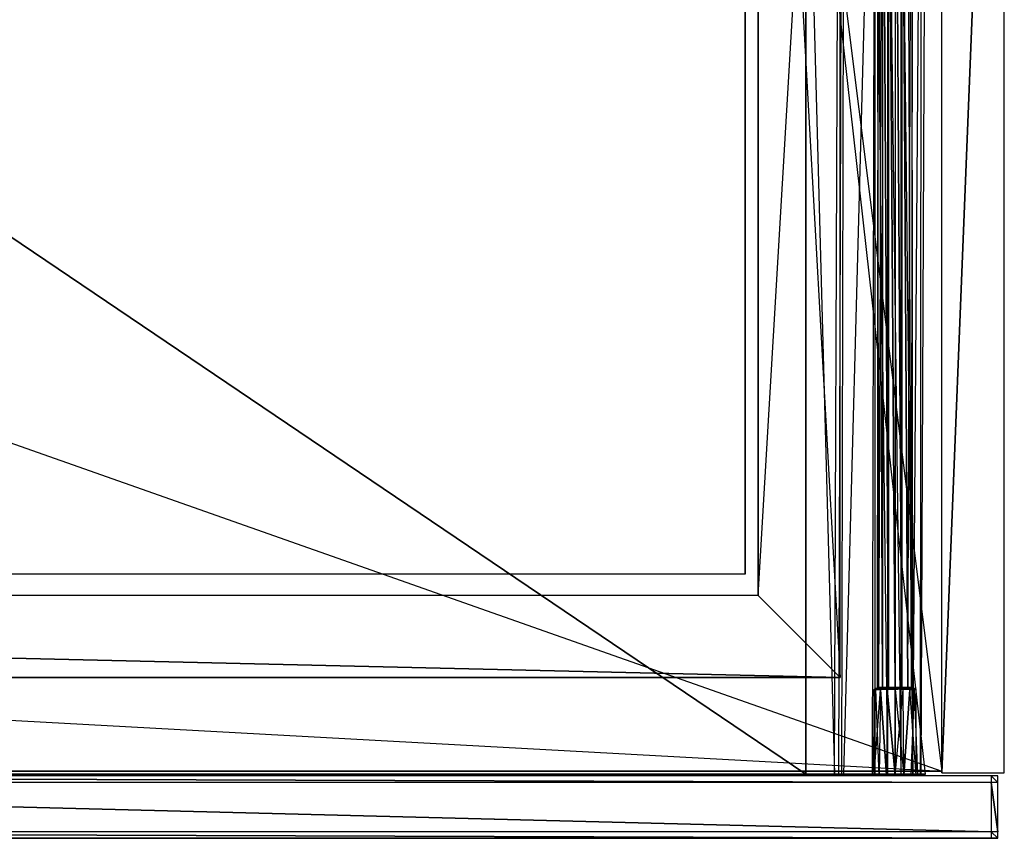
# Model space of a CAD drawing. Extents: x 0 to 1.2, y -0.5 to 0.
# Tile 7 of 8: x 0.9 to 1.2, y -0.5 to -0.25. Entities that reach past the tile are written whole.
import ezdxf

# ---------------------------------------------------------------- set-up
doc = ezdxf.new("R2010")
doc.units = 0
for name, color, linetype in [('L0_FRONT_LEGATO_S2S2_X_4230__Y_', 7, 'CONTINUOUS'), ('L18_KORPUS_LEGATO_SE_X_190__Y_4', 7, 'CONTINUOUS'), ('L19_KORPUS_LEGATO_BO_X_11620__Y', 7, 'CONTINUOUS'), ('L1_DRAWERBOX_LEGATO_REL_7_X_139', 7, 'CONTINUOUS'), ('L21_KORPUS_LEGATO_3_N_B22300___', 7, 'CONTINUOUS'), ('L22_KORPUS_LEGATO_2_N_B22300___', 7, 'CONTINUOUS'), ('L24_KORPUS_LEGATO_0_N_B22300___', 7, 'CONTINUOUS'), ('L3_DRAWERBOX_LEGATO_REL_5_X_365', 7, 'CONTINUOUS'), ('L5_DRAWERBOX_LEGATO_REL_3_X_479', 7, 'CONTINUOUS')]:
    doc.layers.add(name, color=color, linetype=linetype)

msp = doc.modelspace()

# ---------------------------------------------------------------- linework, layer by layer
at = {"layer": 'L0_FRONT_LEGATO_S2S2_X_4230__Y_', "color": 8}
for points, invisible_edges in [([(1.196, -0.482, 0.423), (0.606, -0.48, 0.423), (0.606, -0.482, 0.423), (1.196, -0.482, 0.423)], 13), ([(0.606, -0.48, 0.423), (1.196, -0.482, 0.423), (1.196, -0.48, 0.423), (0.606, -0.48, 0.423)], 14), ([(0.606, -0.48), (1.196, -0.482), (0.606, -0.482), (0.606, -0.48)], 13), ([(1.196, -0.482), (0.606, -0.48), (1.196, -0.48), (1.196, -0.482)], 14), ([(0.606, -0.48, 0.421), (1.196, -0.48, 0.002), (0.606, -0.48, 0.002), (0.606, -0.48, 0.421)], 13), ([(1.196, -0.48, 0.002), (0.606, -0.48, 0.421), (1.196, -0.48, 0.421), (1.196, -0.48, 0.002)], 14), ([(0.606, -0.48, 0.423), (1.196, -0.48, 0.421), (0.606, -0.48, 0.421), (0.606, -0.48, 0.423)], 13), ([(1.196, -0.48, 0.421), (0.606, -0.48, 0.423), (1.196, -0.48, 0.423), (1.196, -0.48, 0.421)], 14), ([(0.606, -0.48, 0.002), (1.196, -0.48), (0.606, -0.48), (0.606, -0.48, 0.002)], 13), ([(1.196, -0.48), (0.606, -0.48, 0.002), (1.196, -0.48, 0.002), (1.196, -0.48)], 14), ([(1.198, -0.482, 0.423), (1.196, -0.48, 0.423), (1.196, -0.482, 0.423), (1.198, -0.482, 0.423)], 13), ([(1.196, -0.48, 0.423), (1.198, -0.482, 0.423), (1.198, -0.48, 0.423), (1.196, -0.48, 0.423)], 14), ([(1.196, -0.48), (1.198, -0.482), (1.196, -0.482), (1.196, -0.48)], 13), ([(1.198, -0.482), (1.196, -0.48), (1.198, -0.48), (1.198, -0.482)], 14), ([(1.196, -0.48, 0.421), (1.198, -0.48, 0.002), (1.196, -0.48, 0.002), (1.196, -0.48, 0.421)], 13), ([(1.198, -0.48, 0.002), (1.196, -0.48, 0.421), (1.198, -0.48, 0.421), (1.198, -0.48, 0.002)], 14), ([(1.196, -0.48, 0.002), (1.198, -0.48), (1.196, -0.48), (1.196, -0.48, 0.002)], 13), ([(1.198, -0.48), (1.196, -0.48, 0.002), (1.198, -0.48, 0.002), (1.198, -0.48)], 14), ([(1.196, -0.48, 0.423), (1.198, -0.48, 0.421), (1.196, -0.48, 0.421), (1.196, -0.48, 0.423)], 13), ([(1.198, -0.48, 0.421), (1.196, -0.48, 0.423), (1.198, -0.48, 0.423), (1.198, -0.48, 0.421)], 14), ([(1.198, -0.48, 0.421), (1.198, -0.482, 0.423), (1.198, -0.482, 0.421), (1.198, -0.48, 0.421)], 13), ([(1.198, -0.482, 0.423), (1.198, -0.48, 0.421), (1.198, -0.48, 0.423), (1.198, -0.482, 0.423)], 14), ([(1.198, -0.48, 0.002), (1.198, -0.482, 0.421), (1.198, -0.482, 0.002), (1.198, -0.48, 0.002)], 13), ([(1.198, -0.482, 0.421), (1.198, -0.48, 0.002), (1.198, -0.48, 0.421), (1.198, -0.482, 0.421)], 14), ([(1.198, -0.48), (1.198, -0.482, 0.002), (1.198, -0.482), (1.198, -0.48)], 13), ([(1.198, -0.482, 0.002), (1.198, -0.48), (1.198, -0.48, 0.002), (1.198, -0.482, 0.002)], 14), ([(0.606, -0.482), (1.196, -0.497), (0.606, -0.497), (0.606, -0.482)], 13), ([(1.196, -0.497), (0.606, -0.482), (1.196, -0.482), (1.196, -0.497)], 14), ([(1.196, -0.497, 0.423), (0.606, -0.482, 0.423), (0.606, -0.497, 0.423), (1.196, -0.497, 0.423)], 13), ([(0.606, -0.482, 0.423), (1.196, -0.497, 0.423), (1.196, -0.482, 0.423), (0.606, -0.482, 0.423)], 14), ([(1.196, -0.482), (1.198, -0.497), (1.196, -0.497), (1.196, -0.482)], 13), ([(1.198, -0.497), (1.196, -0.482), (1.198, -0.482), (1.198, -0.497)], 14), ([(1.198, -0.497, 0.423), (1.196, -0.482, 0.423), (1.196, -0.497, 0.423), (1.198, -0.497, 0.423)], 13), ([(1.196, -0.482, 0.423), (1.198, -0.497, 0.423), (1.198, -0.482, 0.423), (1.196, -0.482, 0.423)], 14), ([(1.198, -0.482, 0.002), (1.198, -0.497, 0.421), (1.198, -0.497, 0.002), (1.198, -0.482, 0.002)], 13), ([(1.198, -0.497, 0.421), (1.198, -0.482, 0.002), (1.198, -0.482, 0.421), (1.198, -0.497, 0.421)], 14), ([(1.198, -0.482), (1.198, -0.497, 0.002), (1.198, -0.497), (1.198, -0.482)], 13), ([(1.198, -0.497, 0.002), (1.198, -0.482), (1.198, -0.482, 0.002), (1.198, -0.497, 0.002)], 14), ([(1.198, -0.482, 0.421), (1.198, -0.497, 0.423), (1.198, -0.497, 0.421), (1.198, -0.482, 0.421)], 13), ([(1.198, -0.497, 0.423), (1.198, -0.482, 0.421), (1.198, -0.482, 0.423), (1.198, -0.497, 0.423)], 14), ([(0.606, -0.497), (1.196, -0.499), (0.606, -0.499), (0.606, -0.497)], 13), ([(1.196, -0.499), (0.606, -0.497), (1.196, -0.497), (1.196, -0.499)], 14), ([(1.196, -0.499, 0.423), (0.606, -0.497, 0.423), (0.606, -0.499, 0.423), (1.196, -0.499, 0.423)], 13), ([(0.606, -0.497, 0.423), (1.196, -0.499, 0.423), (1.196, -0.497, 0.423), (0.606, -0.497, 0.423)], 14), ([(1.198, -0.499, 0.423), (1.196, -0.497, 0.423), (1.196, -0.499, 0.423), (1.198, -0.499, 0.423)], 13), ([(1.196, -0.497, 0.423), (1.198, -0.499, 0.423), (1.198, -0.497, 0.423), (1.196, -0.497, 0.423)], 14), ([(1.196, -0.497), (1.198, -0.499), (1.196, -0.499), (1.196, -0.497)], 13), ([(1.198, -0.499), (1.196, -0.497), (1.198, -0.497), (1.198, -0.499)], 14), ([(1.198, -0.497, 0.002), (1.198, -0.499, 0.421), (1.198, -0.499, 0.002), (1.198, -0.497, 0.002)], 13), ([(1.198, -0.499, 0.421), (1.198, -0.497, 0.002), (1.198, -0.497, 0.421), (1.198, -0.499, 0.421)], 14), ([(1.198, -0.497, 0.421), (1.198, -0.499, 0.423), (1.198, -0.499, 0.421), (1.198, -0.497, 0.421)], 13), ([(1.198, -0.499, 0.423), (1.198, -0.497, 0.421), (1.198, -0.497, 0.423), (1.198, -0.499, 0.423)], 14), ([(1.198, -0.497), (1.198, -0.499, 0.002), (1.198, -0.499), (1.198, -0.497)], 13), ([(1.198, -0.499, 0.002), (1.198, -0.497), (1.198, -0.497, 0.002), (1.198, -0.499, 0.002)], 14), ([(1.196, -0.499, 0.002), (0.606, -0.499, 0.421), (0.606, -0.499, 0.002), (1.196, -0.499, 0.002)], 13), ([(0.606, -0.499, 0.421), (1.196, -0.499, 0.002), (1.196, -0.499, 0.421), (0.606, -0.499, 0.421)], 14), ([(1.196, -0.499), (0.606, -0.499, 0.002), (0.606, -0.499), (1.196, -0.499)], 13), ([(0.606, -0.499, 0.002), (1.196, -0.499), (1.196, -0.499, 0.002), (0.606, -0.499, 0.002)], 14), ([(1.196, -0.499, 0.421), (0.606, -0.499, 0.423), (0.606, -0.499, 0.421), (1.196, -0.499, 0.421)], 13), ([(0.606, -0.499, 0.423), (1.196, -0.499, 0.421), (1.196, -0.499, 0.423), (0.606, -0.499, 0.423)], 14), ([(1.198, -0.499, 0.002), (1.196, -0.499, 0.421), (1.196, -0.499, 0.002), (1.198, -0.499, 0.002)], 13), ([(1.196, -0.499, 0.421), (1.198, -0.499, 0.002), (1.198, -0.499, 0.421), (1.196, -0.499, 0.421)], 14), ([(1.198, -0.499), (1.196, -0.499, 0.002), (1.196, -0.499), (1.198, -0.499)], 13), ([(1.196, -0.499, 0.002), (1.198, -0.499), (1.198, -0.499, 0.002), (1.196, -0.499, 0.002)], 14), ([(1.198, -0.499, 0.421), (1.196, -0.499, 0.423), (1.196, -0.499, 0.421), (1.198, -0.499, 0.421)], 13), ([(1.196, -0.499, 0.423), (1.198, -0.499, 0.421), (1.198, -0.499, 0.423), (1.196, -0.499, 0.423)], 14)]:
    msp.add_3dface(points, dxfattribs=dict(at, invisible_edges=invisible_edges))
at = {"layer": 'L18_KORPUS_LEGATO_SE_X_190__Y_4', "color": 8}
for points, invisible_edges in [([(1.181, -0.479, 0.423), (1.2, 0, 0.423), (1.181, 0, 0.423), (1.181, -0.479, 0.423)], 13), ([(1.2, 0, 0.423), (1.181, -0.479, 0.423), (1.2, -0.479, 0.423), (1.2, 0, 0.423)], 14), ([(1.2, 0), (1.181, -0.479), (1.181, 0), (1.2, 0)], 13), ([(1.181, -0.479), (1.2, 0), (1.2, -0.479), (1.181, -0.479)], 14), ([(1.181, 0, 0.423), (1.181, -0.479), (1.181, -0.479, 0.423), (1.181, 0, 0.423)], 13), ([(1.181, -0.479), (1.181, 0, 0.423), (1.181, 0), (1.181, -0.479)], 14), ([(1.2, 0), (1.2, -0.479, 0.423), (1.2, -0.479), (1.2, 0)], 13), ([(1.2, -0.479, 0.423), (1.2, 0), (1.2, 0, 0.423), (1.2, -0.479, 0.423)], 14), ([(1.2, -0.479, 0.423), (1.181, -0.479), (1.2, -0.479), (1.2, -0.479, 0.423)], 13), ([(1.181, -0.479), (1.2, -0.479, 0.423), (1.181, -0.479, 0.423), (1.181, -0.479)], 14)]:
    msp.add_3dface(points, dxfattribs=dict(at, invisible_edges=invisible_edges))
at = {"layer": 'L19_KORPUS_LEGATO_BO_X_11620__Y', "color": 8}
for points, invisible_edges in [([(1.181, -0.4785, 0.02), (0.019, -0.069, 0.02), (0.019, -0.4785, 0.02), (1.181, -0.4785, 0.02)], 13), ([(0.019, -0.069, 0.02), (1.181, -0.4785, 0.02), (1.181, -0.069, 0.02), (0.019, -0.069, 0.02)], 14), ([(1.181, -0.069, 0.001), (0.019, -0.4785, 0.001), (0.019, -0.069, 0.001), (1.181, -0.069, 0.001)], 13), ([(0.019, -0.4785, 0.001), (1.181, -0.069, 0.001), (1.181, -0.4785, 0.001), (0.019, -0.4785, 0.001)], 14), ([(1.181, -0.069, 0.001), (1.181, -0.4785, 0.02), (1.181, -0.4785, 0.001), (1.181, -0.069, 0.001)], 13), ([(1.181, -0.4785, 0.02), (1.181, -0.069, 0.001), (1.181, -0.069, 0.02), (1.181, -0.4785, 0.02)], 14), ([(1.181, -0.4785, 0.001), (0.019, -0.4785, 0.02), (0.019, -0.4785, 0.001), (1.181, -0.4785, 0.001)], 13), ([(0.019, -0.4785, 0.02), (1.181, -0.4785, 0.001), (1.181, -0.4785, 0.02), (0.019, -0.4785, 0.02)], 14)]:
    msp.add_3dface(points, dxfattribs=dict(at, invisible_edges=invisible_edges))
at = {"layer": 'L1_DRAWERBOX_LEGATO_REL_7_X_139', "color": 8}
for points, invisible_edges in [([(1.161331, -0.143025, 0.1666), (1.161743, -0.452987, 0.164526), (1.161331, -0.452987, 0.1666), (1.161331, -0.143025, 0.1666)], 13), ([(1.161743, -0.452987, 0.164526), (1.161331, -0.143025, 0.1666), (1.161743, -0.143025, 0.164526), (1.161743, -0.452987, 0.164526)], 14), ([(1.161743, -0.143025, 0.168674), (1.161331, -0.452987, 0.1666), (1.161743, -0.452987, 0.168674), (1.161743, -0.143025, 0.168674)], 13), ([(1.161331, -0.452987, 0.1666), (1.161743, -0.143025, 0.168674), (1.161331, -0.143025, 0.1666), (1.161331, -0.452987, 0.1666)], 14), ([(1.161743, -0.143025, 0.164526), (1.162918, -0.452987, 0.162768), (1.161743, -0.452987, 0.164526), (1.161743, -0.143025, 0.164526)], 13), ([(1.162918, -0.452987, 0.162768), (1.161743, -0.143025, 0.164526), (1.162918, -0.143025, 0.162768), (1.162918, -0.452987, 0.162768)], 14), ([(1.162918, -0.143025, 0.170432), (1.161743, -0.452987, 0.168674), (1.162918, -0.452987, 0.170432), (1.162918, -0.143025, 0.170432)], 13), ([(1.161743, -0.452987, 0.168674), (1.162918, -0.143025, 0.170432), (1.161743, -0.143025, 0.168674), (1.161743, -0.452987, 0.168674)], 14), ([(1.162918, -0.143025, 0.162768), (1.164676, -0.452987, 0.161593), (1.162918, -0.452987, 0.162768), (1.162918, -0.143025, 0.162768)], 13), ([(1.164676, -0.452987, 0.161593), (1.162918, -0.143025, 0.162768), (1.164676, -0.143025, 0.161593), (1.164676, -0.452987, 0.161593)], 14), ([(1.164676, -0.452987, 0.171607), (1.162918, -0.143025, 0.170432), (1.162918, -0.452987, 0.170432), (1.164676, -0.452987, 0.171607)], 13), ([(1.162918, -0.143025, 0.170432), (1.164676, -0.452987, 0.171607), (1.164676, -0.143025, 0.171607), (1.162918, -0.143025, 0.170432)], 14), ([(1.164676, -0.143025, 0.161593), (1.16675, -0.452987, 0.161181), (1.164676, -0.452987, 0.161593), (1.164676, -0.143025, 0.161593)], 13), ([(1.16675, -0.452987, 0.161181), (1.164676, -0.143025, 0.161593), (1.16675, -0.143025, 0.161181), (1.16675, -0.452987, 0.161181)], 14), ([(1.16675, -0.452987, 0.172019), (1.164676, -0.143025, 0.171607), (1.164676, -0.452987, 0.171607), (1.16675, -0.452987, 0.172019)], 13), ([(1.164676, -0.143025, 0.171607), (1.16675, -0.452987, 0.172019), (1.16675, -0.143025, 0.172019), (1.164676, -0.143025, 0.171607)], 14), ([(1.168824, -0.452987, 0.171607), (1.16675, -0.143025, 0.172019), (1.16675, -0.452987, 0.172019), (1.168824, -0.452987, 0.171607)], 13), ([(1.16675, -0.143025, 0.172019), (1.168824, -0.452987, 0.171607), (1.168824, -0.143025, 0.171607), (1.16675, -0.143025, 0.172019)], 14), ([(1.16675, -0.143025, 0.161181), (1.168824, -0.452987, 0.161593), (1.16675, -0.452987, 0.161181), (1.16675, -0.143025, 0.161181)], 13), ([(1.168824, -0.452987, 0.161593), (1.16675, -0.143025, 0.161181), (1.168824, -0.143025, 0.161593), (1.168824, -0.452987, 0.161593)], 14), ([(1.170582, -0.452987, 0.170432), (1.168824, -0.143025, 0.171607), (1.168824, -0.452987, 0.171607), (1.170582, -0.452987, 0.170432)], 13), ([(1.168824, -0.143025, 0.171607), (1.170582, -0.452987, 0.170432), (1.170582, -0.143025, 0.170432), (1.168824, -0.143025, 0.171607)], 14), ([(1.168824, -0.143025, 0.161593), (1.170582, -0.452987, 0.162768), (1.168824, -0.452987, 0.161593), (1.168824, -0.143025, 0.161593)], 13), ([(1.170582, -0.452987, 0.162768), (1.168824, -0.143025, 0.161593), (1.170582, -0.143025, 0.162768), (1.170582, -0.452987, 0.162768)], 14), ([(1.171757, -0.143025, 0.168674), (1.170582, -0.452987, 0.170432), (1.171757, -0.452987, 0.168674), (1.171757, -0.143025, 0.168674)], 13), ([(1.170582, -0.452987, 0.170432), (1.171757, -0.143025, 0.168674), (1.170582, -0.143025, 0.170432), (1.170582, -0.452987, 0.170432)], 14), ([(1.170582, -0.143025, 0.162768), (1.171757, -0.452987, 0.164526), (1.170582, -0.452987, 0.162768), (1.170582, -0.143025, 0.162768)], 13), ([(1.171757, -0.452987, 0.164526), (1.170582, -0.143025, 0.162768), (1.171757, -0.143025, 0.164526), (1.171757, -0.452987, 0.164526)], 14), ([(1.172169, -0.143025, 0.1666), (1.171757, -0.452987, 0.168674), (1.172169, -0.452987, 0.1666), (1.172169, -0.143025, 0.1666)], 13), ([(1.171757, -0.452987, 0.168674), (1.172169, -0.143025, 0.1666), (1.171757, -0.143025, 0.168674), (1.171757, -0.452987, 0.168674)], 14), ([(1.171757, -0.143025, 0.164526), (1.172169, -0.452987, 0.1666), (1.171757, -0.452987, 0.164526), (1.171757, -0.143025, 0.164526)], 13), ([(1.172169, -0.452987, 0.1666), (1.171757, -0.143025, 0.164526), (1.172169, -0.143025, 0.1666), (1.172169, -0.452987, 0.1666)], 14), ([(1.161743, -0.452987, 0.168674), (1.161331, -0.4533, 0.1666), (1.161743, -0.4533, 0.168674), (1.161743, -0.452987, 0.168674)], 13), ([(1.161331, -0.4533, 0.1666), (1.161743, -0.452987, 0.168674), (1.161331, -0.452987, 0.1666), (1.161331, -0.4533, 0.1666)], 14), ([(1.161331, -0.452987, 0.1666), (1.161743, -0.4533, 0.164526), (1.161331, -0.4533, 0.1666), (1.161331, -0.452987, 0.1666)], 13), ([(1.161743, -0.4533, 0.164526), (1.161331, -0.452987, 0.1666), (1.161743, -0.452987, 0.164526), (1.161743, -0.4533, 0.164526)], 14), ([(1.162918, -0.452987, 0.170432), (1.161743, -0.4533, 0.168674), (1.162918, -0.4533, 0.170432), (1.162918, -0.452987, 0.170432)], 13), ([(1.161743, -0.4533, 0.168674), (1.162918, -0.452987, 0.170432), (1.161743, -0.452987, 0.168674), (1.161743, -0.4533, 0.168674)], 14), ([(1.161743, -0.452987, 0.164526), (1.162918, -0.4533, 0.162768), (1.161743, -0.4533, 0.164526), (1.161743, -0.452987, 0.164526)], 13), ([(1.162918, -0.4533, 0.162768), (1.161743, -0.452987, 0.164526), (1.162918, -0.452987, 0.162768), (1.162918, -0.4533, 0.162768)], 14), ([(1.164676, -0.4533, 0.171607), (1.162918, -0.452987, 0.170432), (1.162918, -0.4533, 0.170432), (1.164676, -0.4533, 0.171607)], 13), ([(1.162918, -0.452987, 0.170432), (1.164676, -0.4533, 0.171607), (1.164676, -0.452987, 0.171607), (1.162918, -0.452987, 0.170432)], 14), ([(1.164676, -0.452987, 0.161593), (1.162918, -0.4533, 0.162768), (1.162918, -0.452987, 0.162768), (1.164676, -0.452987, 0.161593)], 13), ([(1.162918, -0.4533, 0.162768), (1.164676, -0.452987, 0.161593), (1.164676, -0.4533, 0.161593), (1.162918, -0.4533, 0.162768)], 14), ([(1.16675, -0.4533, 0.172019), (1.164676, -0.452987, 0.171607), (1.164676, -0.4533, 0.171607), (1.16675, -0.4533, 0.172019)], 13), ([(1.164676, -0.452987, 0.171607), (1.16675, -0.4533, 0.172019), (1.16675, -0.452987, 0.172019), (1.164676, -0.452987, 0.171607)], 14), ([(1.16675, -0.452987, 0.161181), (1.164676, -0.4533, 0.161593), (1.164676, -0.452987, 0.161593), (1.16675, -0.452987, 0.161181)], 13), ([(1.164676, -0.4533, 0.161593), (1.16675, -0.452987, 0.161181), (1.16675, -0.4533, 0.161181), (1.164676, -0.4533, 0.161593)], 14), ([(1.168824, -0.452987, 0.161593), (1.16675, -0.4533, 0.161181), (1.16675, -0.452987, 0.161181), (1.168824, -0.452987, 0.161593)], 13), ([(1.16675, -0.4533, 0.161181), (1.168824, -0.452987, 0.161593), (1.168824, -0.4533, 0.161593), (1.16675, -0.4533, 0.161181)], 14), ([(1.168824, -0.4533, 0.171607), (1.16675, -0.452987, 0.172019), (1.16675, -0.4533, 0.172019), (1.168824, -0.4533, 0.171607)], 13), ([(1.16675, -0.452987, 0.172019), (1.168824, -0.4533, 0.171607), (1.168824, -0.452987, 0.171607), (1.16675, -0.452987, 0.172019)], 14), ([(1.170582, -0.452987, 0.162768), (1.168824, -0.4533, 0.161593), (1.168824, -0.452987, 0.161593), (1.170582, -0.452987, 0.162768)], 13), ([(1.168824, -0.4533, 0.161593), (1.170582, -0.452987, 0.162768), (1.170582, -0.4533, 0.162768), (1.168824, -0.4533, 0.161593)], 14), ([(1.170582, -0.4533, 0.170432), (1.168824, -0.452987, 0.171607), (1.168824, -0.4533, 0.171607), (1.170582, -0.4533, 0.170432)], 13), ([(1.168824, -0.452987, 0.171607), (1.170582, -0.4533, 0.170432), (1.170582, -0.452987, 0.170432), (1.168824, -0.452987, 0.171607)], 14), ([(1.170582, -0.452987, 0.162768), (1.171757, -0.4533, 0.164526), (1.170582, -0.4533, 0.162768), (1.170582, -0.452987, 0.162768)], 13), ([(1.171757, -0.4533, 0.164526), (1.170582, -0.452987, 0.162768), (1.171757, -0.452987, 0.164526), (1.171757, -0.4533, 0.164526)], 14), ([(1.171757, -0.452987, 0.168674), (1.170582, -0.4533, 0.170432), (1.171757, -0.4533, 0.168674), (1.171757, -0.452987, 0.168674)], 13), ([(1.170582, -0.4533, 0.170432), (1.171757, -0.452987, 0.168674), (1.170582, -0.452987, 0.170432), (1.170582, -0.4533, 0.170432)], 14), ([(1.171757, -0.452987, 0.164526), (1.172169, -0.4533, 0.1666), (1.171757, -0.4533, 0.164526), (1.171757, -0.452987, 0.164526)], 13), ([(1.172169, -0.4533, 0.1666), (1.171757, -0.452987, 0.164526), (1.172169, -0.452987, 0.1666), (1.172169, -0.4533, 0.1666)], 14), ([(1.172169, -0.452987, 0.1666), (1.171757, -0.4533, 0.168674), (1.172169, -0.4533, 0.1666), (1.172169, -0.452987, 0.1666)], 13), ([(1.171757, -0.4533, 0.168674), (1.172169, -0.452987, 0.1666), (1.171757, -0.452987, 0.168674), (1.171757, -0.4533, 0.168674)], 14), ([(1.16088, -0.453606, 0.169031), (1.159812, -0.4798, 0.1666), (1.16034, -0.4798, 0.169255), (1.16088, -0.453606, 0.169031)], 13), ([(1.159812, -0.4798, 0.1666), (1.16088, -0.453606, 0.169031), (1.160396, -0.453606, 0.1666), (1.159812, -0.4798, 0.1666)], 14), ([(1.160396, -0.453606, 0.1666), (1.16034, -0.4798, 0.163945), (1.159812, -0.4798, 0.1666), (1.160396, -0.453606, 0.1666)], 13), ([(1.162257, -0.453606, 0.171093), (1.16034, -0.4798, 0.169255), (1.161844, -0.4798, 0.171505), (1.162257, -0.453606, 0.171093)], 13), ([(1.16034, -0.4798, 0.169255), (1.162257, -0.453606, 0.171093), (1.16088, -0.453606, 0.169031), (1.16034, -0.4798, 0.169255)], 14), ([(1.16034, -0.4798, 0.163945), (1.160396, -0.453606, 0.1666), (1.16088, -0.453606, 0.164169), (1.16034, -0.4798, 0.163945)], 14), ([(1.16088, -0.453606, 0.164169), (1.161844, -0.4798, 0.161695), (1.16034, -0.4798, 0.163945), (1.16088, -0.453606, 0.164169)], 13), ([(1.160403, -0.4533, 0.1666), (1.16088, -0.453606, 0.164169), (1.160396, -0.453606, 0.1666), (1.160403, -0.4533, 0.1666)], 13), ([(1.160886, -0.4533, 0.169029), (1.160396, -0.453606, 0.1666), (1.16088, -0.453606, 0.169031), (1.160886, -0.4533, 0.169029)], 13), ([(1.160396, -0.453606, 0.1666), (1.160886, -0.4533, 0.169029), (1.160403, -0.4533, 0.1666), (1.160396, -0.453606, 0.1666)], 14), ([(1.160403, -0.4533, 0.1666), (1.161743, -0.4533, 0.164526), (1.160886, -0.4533, 0.164171), (1.160403, -0.4533, 0.1666)], 13), ([(1.161743, -0.4533, 0.164526), (1.160403, -0.4533, 0.1666), (1.161331, -0.4533, 0.1666), (1.161743, -0.4533, 0.164526)], 14), ([(1.160886, -0.4533, 0.169029), (1.161331, -0.4533, 0.1666), (1.160403, -0.4533, 0.1666), (1.160886, -0.4533, 0.169029)], 13), ([(1.16088, -0.453606, 0.164169), (1.160403, -0.4533, 0.1666), (1.160886, -0.4533, 0.164171), (1.16088, -0.453606, 0.164169)], 14), ([(1.160886, -0.4533, 0.164171), (1.162257, -0.453606, 0.162107), (1.16088, -0.453606, 0.164169), (1.160886, -0.4533, 0.164171)], 13), ([(1.162262, -0.4533, 0.171088), (1.16088, -0.453606, 0.169031), (1.162257, -0.453606, 0.171093), (1.162262, -0.4533, 0.171088)], 13), ([(1.16088, -0.453606, 0.169031), (1.162262, -0.4533, 0.171088), (1.160886, -0.4533, 0.169029), (1.16088, -0.453606, 0.169031)], 14), ([(1.161844, -0.4798, 0.161695), (1.16088, -0.453606, 0.164169), (1.162257, -0.453606, 0.162107), (1.161844, -0.4798, 0.161695)], 14), ([(1.161331, -0.4533, 0.1666), (1.160886, -0.4533, 0.169029), (1.161743, -0.4533, 0.168674), (1.161331, -0.4533, 0.1666)], 14), ([(1.160886, -0.4533, 0.164171), (1.162918, -0.4533, 0.162768), (1.162262, -0.4533, 0.162112), (1.160886, -0.4533, 0.164171)], 13), ([(1.162918, -0.4533, 0.162768), (1.160886, -0.4533, 0.164171), (1.161743, -0.4533, 0.164526), (1.162918, -0.4533, 0.162768)], 14), ([(1.160886, -0.4533, 0.169029), (1.162918, -0.4533, 0.170432), (1.161743, -0.4533, 0.168674), (1.160886, -0.4533, 0.169029)], 13), ([(1.162918, -0.4533, 0.170432), (1.160886, -0.4533, 0.169029), (1.162262, -0.4533, 0.171088), (1.162918, -0.4533, 0.170432)], 14), ([(1.162257, -0.453606, 0.162107), (1.160886, -0.4533, 0.164171), (1.162262, -0.4533, 0.162112), (1.162257, -0.453606, 0.162107)], 14), ([(1.162257, -0.453606, 0.162107), (1.164095, -0.4798, 0.160191), (1.161844, -0.4798, 0.161695), (1.162257, -0.453606, 0.162107)], 13), ([(1.164095, -0.4798, 0.173009), (1.162257, -0.453606, 0.171093), (1.161844, -0.4798, 0.171505), (1.164095, -0.4798, 0.173009)], 13), ([(1.164318, -0.453606, 0.17247), (1.162262, -0.4533, 0.171088), (1.162257, -0.453606, 0.171093), (1.164318, -0.453606, 0.17247)], 13), ([(1.162262, -0.4533, 0.162112), (1.164318, -0.453606, 0.16073), (1.162257, -0.453606, 0.162107), (1.162262, -0.4533, 0.162112)], 13), ([(1.164095, -0.4798, 0.160191), (1.162257, -0.453606, 0.162107), (1.164318, -0.453606, 0.16073), (1.164095, -0.4798, 0.160191)], 14), ([(1.162257, -0.453606, 0.171093), (1.164095, -0.4798, 0.173009), (1.164318, -0.453606, 0.17247), (1.162257, -0.453606, 0.171093)], 14), ([(1.162262, -0.4533, 0.162112), (1.164676, -0.4533, 0.161593), (1.164321, -0.4533, 0.160736), (1.162262, -0.4533, 0.162112)], 13), ([(1.164676, -0.4533, 0.161593), (1.162262, -0.4533, 0.162112), (1.162918, -0.4533, 0.162768), (1.164676, -0.4533, 0.161593)], 14), ([(1.162262, -0.4533, 0.171088), (1.164676, -0.4533, 0.171607), (1.162918, -0.4533, 0.170432), (1.162262, -0.4533, 0.171088)], 13), ([(1.164676, -0.4533, 0.171607), (1.162262, -0.4533, 0.171088), (1.164321, -0.4533, 0.172464), (1.164676, -0.4533, 0.171607)], 14), ([(1.162262, -0.4533, 0.171088), (1.164318, -0.453606, 0.17247), (1.164321, -0.4533, 0.172464), (1.162262, -0.4533, 0.171088)], 14), ([(1.164318, -0.453606, 0.16073), (1.162262, -0.4533, 0.162112), (1.164321, -0.4533, 0.160736), (1.164318, -0.453606, 0.16073)], 14), ([(1.164318, -0.453606, 0.16073), (1.16675, -0.4798, 0.159663), (1.164095, -0.4798, 0.160191), (1.164318, -0.453606, 0.16073)], 13), ([(1.16675, -0.4798, 0.173537), (1.164318, -0.453606, 0.17247), (1.164095, -0.4798, 0.173009), (1.16675, -0.4798, 0.173537)], 13), ([(1.16675, -0.453606, 0.172953), (1.164321, -0.4533, 0.172464), (1.164318, -0.453606, 0.17247), (1.16675, -0.453606, 0.172953)], 13), ([(1.164321, -0.4533, 0.160736), (1.16675, -0.453606, 0.160247), (1.164318, -0.453606, 0.16073), (1.164321, -0.4533, 0.160736)], 13), ([(1.16675, -0.4798, 0.159663), (1.164318, -0.453606, 0.16073), (1.16675, -0.453606, 0.160247), (1.16675, -0.4798, 0.159663)], 14), ([(1.164318, -0.453606, 0.17247), (1.16675, -0.4798, 0.173537), (1.16675, -0.453606, 0.172953), (1.164318, -0.453606, 0.17247)], 14), ([(1.164321, -0.4533, 0.160736), (1.16675, -0.4533, 0.161181), (1.16675, -0.4533, 0.160253), (1.164321, -0.4533, 0.160736)], 13), ([(1.16675, -0.4533, 0.161181), (1.164321, -0.4533, 0.160736), (1.164676, -0.4533, 0.161593), (1.16675, -0.4533, 0.161181)], 14), ([(1.164321, -0.4533, 0.172464), (1.16675, -0.4533, 0.172019), (1.164676, -0.4533, 0.171607), (1.164321, -0.4533, 0.172464)], 13), ([(1.16675, -0.4533, 0.172019), (1.164321, -0.4533, 0.172464), (1.16675, -0.4533, 0.172947), (1.16675, -0.4533, 0.172019)], 14), ([(1.164321, -0.4533, 0.172464), (1.16675, -0.453606, 0.172953), (1.16675, -0.4533, 0.172947), (1.164321, -0.4533, 0.172464)], 14), ([(1.16675, -0.453606, 0.160247), (1.164321, -0.4533, 0.160736), (1.16675, -0.4533, 0.160253), (1.16675, -0.453606, 0.160247)], 14), ([(1.16675, -0.4533, 0.161181), (1.169179, -0.4533, 0.160736), (1.16675, -0.4533, 0.160253), (1.16675, -0.4533, 0.161181)], 13), ([(1.169179, -0.4533, 0.160736), (1.16675, -0.4533, 0.161181), (1.168824, -0.4533, 0.161593), (1.169179, -0.4533, 0.160736)], 14), ([(1.16675, -0.4533, 0.172019), (1.169179, -0.4533, 0.172464), (1.168824, -0.4533, 0.171607), (1.16675, -0.4533, 0.172019)], 13), ([(1.169179, -0.4533, 0.172464), (1.16675, -0.4533, 0.172019), (1.16675, -0.4533, 0.172947), (1.169179, -0.4533, 0.172464)], 14), ([(1.169181, -0.453606, 0.17247), (1.16675, -0.4533, 0.172947), (1.16675, -0.453606, 0.172953), (1.169181, -0.453606, 0.17247)], 13), ([(1.16675, -0.4533, 0.172947), (1.169181, -0.453606, 0.17247), (1.169179, -0.4533, 0.172464), (1.16675, -0.4533, 0.172947)], 14), ([(1.169179, -0.4533, 0.160736), (1.16675, -0.453606, 0.160247), (1.16675, -0.4533, 0.160253), (1.169179, -0.4533, 0.160736)], 13), ([(1.16675, -0.453606, 0.160247), (1.169179, -0.4533, 0.160736), (1.169181, -0.453606, 0.16073), (1.16675, -0.453606, 0.160247)], 14), ([(1.169181, -0.453606, 0.16073), (1.16675, -0.4798, 0.159663), (1.16675, -0.453606, 0.160247), (1.169181, -0.453606, 0.16073)], 13), ([(1.16675, -0.4798, 0.159663), (1.169181, -0.453606, 0.16073), (1.169405, -0.4798, 0.160191), (1.16675, -0.4798, 0.159663)], 14), ([(1.169405, -0.4798, 0.173009), (1.16675, -0.453606, 0.172953), (1.16675, -0.4798, 0.173537), (1.169405, -0.4798, 0.173009)], 13), ([(1.16675, -0.453606, 0.172953), (1.169405, -0.4798, 0.173009), (1.169181, -0.453606, 0.17247), (1.16675, -0.453606, 0.172953)], 14), ([(1.168824, -0.4533, 0.171607), (1.171238, -0.4533, 0.171088), (1.170582, -0.4533, 0.170432), (1.168824, -0.4533, 0.171607)], 13), ([(1.171238, -0.4533, 0.171088), (1.168824, -0.4533, 0.171607), (1.169179, -0.4533, 0.172464), (1.171238, -0.4533, 0.171088)], 14), ([(1.168824, -0.4533, 0.161593), (1.171238, -0.4533, 0.162112), (1.169179, -0.4533, 0.160736), (1.168824, -0.4533, 0.161593)], 13), ([(1.171238, -0.4533, 0.162112), (1.168824, -0.4533, 0.161593), (1.170582, -0.4533, 0.162768), (1.171238, -0.4533, 0.162112)], 14), ([(1.171238, -0.4533, 0.162112), (1.169181, -0.453606, 0.16073), (1.169179, -0.4533, 0.160736), (1.171238, -0.4533, 0.162112)], 13), ([(1.169181, -0.453606, 0.17247), (1.171238, -0.4533, 0.171088), (1.169179, -0.4533, 0.172464), (1.169181, -0.453606, 0.17247)], 13), ([(1.169181, -0.453606, 0.16073), (1.171238, -0.4533, 0.162112), (1.171242, -0.453606, 0.162107), (1.169181, -0.453606, 0.16073)], 14), ([(1.171238, -0.4533, 0.171088), (1.169181, -0.453606, 0.17247), (1.171242, -0.453606, 0.171093), (1.171238, -0.4533, 0.171088)], 14), ([(1.169405, -0.4798, 0.173009), (1.171242, -0.453606, 0.171093), (1.169181, -0.453606, 0.17247), (1.169405, -0.4798, 0.173009)], 13), ([(1.171242, -0.453606, 0.162107), (1.169405, -0.4798, 0.160191), (1.169181, -0.453606, 0.16073), (1.171242, -0.453606, 0.162107)], 13), ([(1.171242, -0.453606, 0.171093), (1.169405, -0.4798, 0.173009), (1.171655, -0.4798, 0.171505), (1.171242, -0.453606, 0.171093)], 14), ([(1.169405, -0.4798, 0.160191), (1.171242, -0.453606, 0.162107), (1.171655, -0.4798, 0.161695), (1.169405, -0.4798, 0.160191)], 14), ([(1.170582, -0.4533, 0.170432), (1.172613, -0.4533, 0.169029), (1.171757, -0.4533, 0.168674), (1.170582, -0.4533, 0.170432)], 13), ([(1.172613, -0.4533, 0.169029), (1.170582, -0.4533, 0.170432), (1.171238, -0.4533, 0.171088), (1.172613, -0.4533, 0.169029)], 14), ([(1.170582, -0.4533, 0.162768), (1.172613, -0.4533, 0.164171), (1.171238, -0.4533, 0.162112), (1.170582, -0.4533, 0.162768)], 13), ([(1.172613, -0.4533, 0.164171), (1.170582, -0.4533, 0.162768), (1.171757, -0.4533, 0.164526), (1.172613, -0.4533, 0.164171)], 14), ([(1.171238, -0.4533, 0.162112), (1.17262, -0.453606, 0.164169), (1.171242, -0.453606, 0.162107), (1.171238, -0.4533, 0.162112)], 13), ([(1.17262, -0.453606, 0.164169), (1.171238, -0.4533, 0.162112), (1.172613, -0.4533, 0.164171), (1.17262, -0.453606, 0.164169)], 14), ([(1.171242, -0.453606, 0.171093), (1.172613, -0.4533, 0.169029), (1.171238, -0.4533, 0.171088), (1.171242, -0.453606, 0.171093)], 14), ([(1.172613, -0.4533, 0.169029), (1.171242, -0.453606, 0.171093), (1.17262, -0.453606, 0.169031), (1.172613, -0.4533, 0.169029)], 13), ([(1.171655, -0.4798, 0.171505), (1.17262, -0.453606, 0.169031), (1.171242, -0.453606, 0.171093), (1.171655, -0.4798, 0.171505)], 14), ([(1.171242, -0.453606, 0.162107), (1.173159, -0.4798, 0.163945), (1.171655, -0.4798, 0.161695), (1.171242, -0.453606, 0.162107)], 13), ([(1.173159, -0.4798, 0.163945), (1.171242, -0.453606, 0.162107), (1.17262, -0.453606, 0.164169), (1.173159, -0.4798, 0.163945)], 14), ([(1.17262, -0.453606, 0.169031), (1.171655, -0.4798, 0.171505), (1.173159, -0.4798, 0.169255), (1.17262, -0.453606, 0.169031)], 13), ([(1.171757, -0.4533, 0.164526), (1.173097, -0.4533, 0.1666), (1.172613, -0.4533, 0.164171), (1.171757, -0.4533, 0.164526)], 13), ([(1.173097, -0.4533, 0.1666), (1.171757, -0.4533, 0.164526), (1.172169, -0.4533, 0.1666), (1.173097, -0.4533, 0.1666)], 14), ([(1.171757, -0.4533, 0.168674), (1.173097, -0.4533, 0.1666), (1.172169, -0.4533, 0.1666), (1.171757, -0.4533, 0.168674)], 13), ([(1.173097, -0.4533, 0.1666), (1.171757, -0.4533, 0.168674), (1.172613, -0.4533, 0.169029), (1.173097, -0.4533, 0.1666)], 14), ([(1.172613, -0.4533, 0.164171), (1.173103, -0.453606, 0.1666), (1.17262, -0.453606, 0.164169), (1.172613, -0.4533, 0.164171)], 13), ([(1.173103, -0.453606, 0.1666), (1.172613, -0.4533, 0.164171), (1.173097, -0.4533, 0.1666), (1.173103, -0.453606, 0.1666)], 14), ([(1.17262, -0.453606, 0.169031), (1.173097, -0.4533, 0.1666), (1.172613, -0.4533, 0.169029), (1.17262, -0.453606, 0.169031)], 14), ([(1.173097, -0.4533, 0.1666), (1.17262, -0.453606, 0.169031), (1.173103, -0.453606, 0.1666), (1.173097, -0.4533, 0.1666)], 13), ([(1.173159, -0.4798, 0.169255), (1.173103, -0.453606, 0.1666), (1.17262, -0.453606, 0.169031), (1.173159, -0.4798, 0.169255)], 14), ([(1.17262, -0.453606, 0.164169), (1.173687, -0.4798, 0.1666), (1.173159, -0.4798, 0.163945), (1.17262, -0.453606, 0.164169)], 13), ([(1.173687, -0.4798, 0.1666), (1.17262, -0.453606, 0.164169), (1.173103, -0.453606, 0.1666), (1.173687, -0.4798, 0.1666)], 14), ([(1.173103, -0.453606, 0.1666), (1.173159, -0.4798, 0.169255), (1.173687, -0.4798, 0.1666), (1.173103, -0.453606, 0.1666)], 13)]:
    msp.add_3dface(points, dxfattribs=dict(at, invisible_edges=invisible_edges))
at = {"layer": 'L21_KORPUS_LEGATO_3_N_B22300___', "color": 8}
for points, invisible_edges in [([(1.181, 0, 0.396), (1.121, -0.4185, 0.396), (1.121, 0, 0.396), (1.181, 0, 0.396)], 13), ([(1.181, -0.4785, 0.396), (1.121, -0.4185, 0.396), (1.181, 0, 0.396), (1.181, -0.4785, 0.396)], 15), ([(1.181, -0.4785, 0.415), (1.121, 0, 0.415), (1.121, -0.4185, 0.415), (1.181, -0.4785, 0.415)], 13), ([(1.121, 0, 0.415), (1.181, -0.4785, 0.415), (1.181, 0, 0.415), (1.121, 0, 0.415)], 14), ([(1.121, 0, 0.415), (1.121, -0.4185, 0.396), (1.121, -0.4185, 0.415), (1.121, 0, 0.415)], 13), ([(1.121, -0.4185, 0.396), (1.121, 0, 0.415), (1.121, 0, 0.396), (1.121, -0.4185, 0.396)], 14), ([(1.181, 0, 0.396), (1.181, -0.4785, 0.415), (1.181, -0.4785, 0.396), (1.181, 0, 0.396)], 13), ([(1.181, -0.4785, 0.415), (1.181, 0, 0.396), (1.181, 0, 0.415), (1.181, -0.4785, 0.415)], 14), ([(0.019, -0.4785, 0.396), (0.079, -0.4185, 0.396), (1.181, -0.4785, 0.396), (0.019, -0.4785, 0.396)], 10), ([(1.181, -0.4785, 0.415), (0.079, -0.4185, 0.415), (0.019, -0.4785, 0.415), (1.181, -0.4785, 0.415)], 13), ([(1.181, -0.4785, 0.396), (0.079, -0.4185, 0.396), (1.121, -0.4185, 0.396), (1.181, -0.4785, 0.396)], 15), ([(0.079, -0.4185, 0.415), (1.121, -0.4185, 0.396), (0.079, -0.4185, 0.396), (0.079, -0.4185, 0.415)], 13), ([(1.121, -0.4185, 0.396), (0.079, -0.4185, 0.415), (1.121, -0.4185, 0.415), (1.121, -0.4185, 0.396)], 14), ([(0.079, -0.4185, 0.415), (1.181, -0.4785, 0.415), (1.121, -0.4185, 0.415), (0.079, -0.4185, 0.415)], 14), ([(1.181, -0.4785, 0.396), (0.019, -0.4785, 0.415), (0.019, -0.4785, 0.396), (1.181, -0.4785, 0.396)], 13), ([(0.019, -0.4785, 0.415), (1.181, -0.4785, 0.396), (1.181, -0.4785, 0.415), (0.019, -0.4785, 0.415)], 14)]:
    msp.add_3dface(points, dxfattribs=dict(at, invisible_edges=invisible_edges))
at = {"layer": 'L22_KORPUS_LEGATO_2_N_B22300___', "color": 8}
for points, invisible_edges in [([(1.15, -0.001, 0.415), (1.125, -0.425, 0.415), (1.125, -0.001, 0.415), (1.15, -0.001, 0.415)], 13), ([(1.125, -0.425, 0.415), (1.15, -0.001, 0.415), (1.15, -0.45, 0.415), (1.125, -0.425, 0.415)], 14), ([(1.15, -0.45, 0.425), (1.125, -0.001, 0.425), (1.125, -0.425, 0.425), (1.15, -0.45, 0.425)], 13), ([(1.125, -0.001, 0.425), (1.15, -0.45, 0.425), (1.15, -0.001, 0.425), (1.125, -0.001, 0.425)], 14), ([(1.125, -0.001, 0.425), (1.125, -0.425, 0.415), (1.125, -0.425, 0.425), (1.125, -0.001, 0.425)], 13), ([(1.125, -0.425, 0.415), (1.125, -0.001, 0.425), (1.125, -0.001, 0.415), (1.125, -0.425, 0.415)], 14), ([(1.15, -0.001, 0.415), (1.15, -0.45, 0.425), (1.15, -0.45, 0.415), (1.15, -0.001, 0.415)], 13), ([(1.15, -0.45, 0.425), (1.15, -0.001, 0.415), (1.15, -0.001, 0.425), (1.15, -0.45, 0.425)], 14), ([(1.125, -0.425, 0.425), (1.15, -0.45, 0.415), (1.15, -0.45, 0.425), (1.125, -0.425, 0.425)], 13), ([(1.15, -0.45, 0.415), (1.125, -0.425, 0.425), (1.125, -0.425, 0.415), (1.15, -0.45, 0.415)], 14)]:
    msp.add_3dface(points, dxfattribs=dict(at, invisible_edges=invisible_edges))
at = {"layer": 'L24_KORPUS_LEGATO_0_N_B22300___', "color": 8}
for points, invisible_edges in [([(0.075, -0.425, 0.415), (1.15, -0.45, 0.415), (0.05, -0.45, 0.415), (0.075, -0.425, 0.415)], 13), ([(1.15, -0.45, 0.425), (0.075, -0.425, 0.425), (0.05, -0.45, 0.425), (1.15, -0.45, 0.425)], 13), ([(1.15, -0.45, 0.415), (0.075, -0.425, 0.415), (1.125, -0.425, 0.415), (1.15, -0.45, 0.415)], 14), ([(0.075, -0.425, 0.425), (1.15, -0.45, 0.425), (1.125, -0.425, 0.425), (0.075, -0.425, 0.425)], 14), ([(0.075, -0.425, 0.425), (1.125, -0.425, 0.415), (0.075, -0.425, 0.415), (0.075, -0.425, 0.425)], 13), ([(1.125, -0.425, 0.415), (0.075, -0.425, 0.425), (1.125, -0.425, 0.425), (1.125, -0.425, 0.415)], 14), ([(1.125, -0.425, 0.415), (1.15, -0.45, 0.425), (1.15, -0.45, 0.415), (1.125, -0.425, 0.415)], 13), ([(1.15, -0.45, 0.425), (1.125, -0.425, 0.415), (1.125, -0.425, 0.425), (1.15, -0.45, 0.425)], 14), ([(1.15, -0.45, 0.415), (0.05, -0.45, 0.425), (0.05, -0.45, 0.415), (1.15, -0.45, 0.415)], 13), ([(0.05, -0.45, 0.425), (1.15, -0.45, 0.415), (1.15, -0.45, 0.425), (0.05, -0.45, 0.425)], 14)]:
    msp.add_3dface(points, dxfattribs=dict(at, invisible_edges=invisible_edges))
at = {"layer": 'L3_DRAWERBOX_LEGATO_REL_5_X_365', "color": 8}
for points, invisible_edges in [([(1.139515, -0.1555, 0.048743), (1.139515, -0.4795, 0.032), (1.139515, -0.4795, 0.048743), (1.139515, -0.1555, 0.048743)], 13), ([(1.139515, -0.4795, 0.032), (1.139515, -0.1555, 0.048743), (1.139515, -0.1555, 0.032), (1.139515, -0.4795, 0.032)], 14), ([(1.139515, -0.1555, 0.032), (1.176, -0.4795, 0.032), (1.139515, -0.4795, 0.032), (1.139515, -0.1555, 0.032)], 13), ([(1.176, -0.4795, 0.032), (1.139515, -0.1555, 0.032), (1.176, -0.1555, 0.032), (1.176, -0.4795, 0.032)], 14), ([(1.148259, -0.4795, 0.055052), (1.139515, -0.1555, 0.048743), (1.139515, -0.4795, 0.048743), (1.148259, -0.4795, 0.055052)], 13), ([(1.139515, -0.1555, 0.048743), (1.148259, -0.4795, 0.055052), (1.148259, -0.1555, 0.055052), (1.139515, -0.1555, 0.048743)], 14), ([(1.149568, -0.1555, 0.056719), (1.148259, -0.4795, 0.055052), (1.149568, -0.4795, 0.056719), (1.149568, -0.1555, 0.056719)], 13), ([(1.148259, -0.4795, 0.055052), (1.149568, -0.1555, 0.056719), (1.148259, -0.1555, 0.055052), (1.148259, -0.4795, 0.055052)], 14), ([(1.15053, -0.1555, 0.058607), (1.149568, -0.4795, 0.056719), (1.15053, -0.4795, 0.058607), (1.15053, -0.1555, 0.058607)], 13), ([(1.149568, -0.4795, 0.056719), (1.15053, -0.1555, 0.058607), (1.149568, -0.1555, 0.056719), (1.149568, -0.4795, 0.056719)], 14), ([(1.151111, -0.1555, 0.060646), (1.15053, -0.4795, 0.058607), (1.151111, -0.4795, 0.060646), (1.151111, -0.1555, 0.060646)], 13), ([(1.15053, -0.4795, 0.058607), (1.151111, -0.1555, 0.060646), (1.15053, -0.1555, 0.058607), (1.15053, -0.4795, 0.058607)], 14), ([(1.15982, -0.1555, 0.113598), (1.151111, -0.4795, 0.060646), (1.15982, -0.4795, 0.113598), (1.15982, -0.1555, 0.113598)], 13), ([(1.151111, -0.4795, 0.060646), (1.15982, -0.1555, 0.113598), (1.151111, -0.1555, 0.060646), (1.151111, -0.4795, 0.060646)], 14), ([(1.160572, -0.1555, 0.114666), (1.15982, -0.4795, 0.113598), (1.160572, -0.4795, 0.114666), (1.160572, -0.1555, 0.114666)], 13), ([(1.15982, -0.4795, 0.113598), (1.160572, -0.1555, 0.114666), (1.15982, -0.1555, 0.113598), (1.15982, -0.4795, 0.113598)], 14), ([(1.164411, -0.4795, 0.115998), (1.160572, -0.1555, 0.114666), (1.160572, -0.4795, 0.114666), (1.164411, -0.4795, 0.115998)], 13), ([(1.160572, -0.1555, 0.114666), (1.164411, -0.4795, 0.115998), (1.164411, -0.1555, 0.115998), (1.160572, -0.1555, 0.114666)], 14), ([(1.168474, -0.4795, 0.115948), (1.164411, -0.1555, 0.115998), (1.164411, -0.4795, 0.115998), (1.168474, -0.4795, 0.115948)], 13), ([(1.164411, -0.1555, 0.115998), (1.168474, -0.4795, 0.115948), (1.168474, -0.1555, 0.115948), (1.164411, -0.1555, 0.115998)], 14), ([(1.17212, -0.4795, 0.114232), (1.168474, -0.1555, 0.115948), (1.168474, -0.4795, 0.115948), (1.17212, -0.4795, 0.114232)], 13), ([(1.168474, -0.1555, 0.115948), (1.17212, -0.4795, 0.114232), (1.17212, -0.1555, 0.114232), (1.168474, -0.1555, 0.115948)], 14), ([(1.174467, -0.1555, 0.110955), (1.17212, -0.4795, 0.114232), (1.174467, -0.4795, 0.110955), (1.174467, -0.1555, 0.110955)], 13), ([(1.17212, -0.4795, 0.114232), (1.174467, -0.1555, 0.110955), (1.17212, -0.1555, 0.114232), (1.17212, -0.4795, 0.114232)], 14), ([(1.174714, -0.1555, 0.10758), (1.174467, -0.4795, 0.110955), (1.174714, -0.4795, 0.10758), (1.174714, -0.1555, 0.10758)], 13), ([(1.174467, -0.4795, 0.110955), (1.174714, -0.1555, 0.10758), (1.174467, -0.1555, 0.110955), (1.174467, -0.4795, 0.110955)], 14), ([(1.176, -0.1555, 0.032), (1.174714, -0.4795, 0.10758), (1.176, -0.4795, 0.032), (1.176, -0.1555, 0.032)], 13), ([(1.174714, -0.4795, 0.10758), (1.176, -0.1555, 0.032), (1.174714, -0.1555, 0.10758), (1.174714, -0.4795, 0.10758)], 14), ([(1.174714, -0.4795, 0.10758), (1.139515, -0.4795, 0.032), (1.176, -0.4795, 0.032), (1.174714, -0.4795, 0.10758)], 13), ([(1.139515, -0.4795, 0.032), (1.174714, -0.4795, 0.10758), (1.15053, -0.4795, 0.058607), (1.139515, -0.4795, 0.032)], 10), ([(1.139515, -0.4795, 0.032), (1.15053, -0.4795, 0.058607), (1.149568, -0.4795, 0.056719), (1.139515, -0.4795, 0.032)], 13), ([(1.139515, -0.4795, 0.032), (1.149568, -0.4795, 0.056719), (1.148259, -0.4795, 0.055052), (1.139515, -0.4795, 0.032)], 10), ([(1.139515, -0.4795, 0.032), (1.148259, -0.4795, 0.055052), (1.139515, -0.4795, 0.048743), (1.139515, -0.4795, 0.032)], 13), ([(1.15053, -0.4795, 0.058607), (1.174714, -0.4795, 0.10758), (1.151111, -0.4795, 0.060646), (1.15053, -0.4795, 0.058607)], 10), ([(1.151111, -0.4795, 0.060646), (1.174714, -0.4795, 0.10758), (1.15982, -0.4795, 0.113598), (1.151111, -0.4795, 0.060646)], 13), ([(1.15982, -0.4795, 0.113598), (1.174714, -0.4795, 0.10758), (1.174467, -0.4795, 0.110955), (1.15982, -0.4795, 0.113598)], 14), ([(1.15982, -0.4795, 0.113598), (1.174467, -0.4795, 0.110955), (1.17212, -0.4795, 0.114232), (1.15982, -0.4795, 0.113598)], 15), ([(1.15982, -0.4795, 0.113598), (1.17212, -0.4795, 0.114232), (1.160572, -0.4795, 0.114666), (1.15982, -0.4795, 0.113598)], 15), ([(1.160572, -0.4795, 0.114666), (1.17212, -0.4795, 0.114232), (1.168474, -0.4795, 0.115948), (1.160572, -0.4795, 0.114666)], 15), ([(1.160572, -0.4795, 0.114666), (1.168474, -0.4795, 0.115948), (1.164411, -0.4795, 0.115998), (1.160572, -0.4795, 0.114666)], 15)]:
    msp.add_3dface(points, dxfattribs=dict(at, invisible_edges=invisible_edges))
at = {"layer": 'L5_DRAWERBOX_LEGATO_REL_3_X_479', "color": 8}
for points, invisible_edges in [([(1.139515, -0.4795, 0.048), (0.660485, -0.1555, 0.048), (0.660485, -0.4795, 0.048), (1.139515, -0.4795, 0.048)], 13), ([(0.660485, -0.1555, 0.048), (1.139515, -0.4795, 0.048), (1.139515, -0.1555, 0.048), (0.660485, -0.1555, 0.048)], 14), ([(0.660485, -0.1555, 0.032), (1.139515, -0.4795, 0.032), (0.660485, -0.4795, 0.032), (0.660485, -0.1555, 0.032)], 13), ([(1.139515, -0.4795, 0.032), (0.660485, -0.1555, 0.032), (1.139515, -0.1555, 0.032), (1.139515, -0.4795, 0.032)], 14), ([(1.139515, -0.1555, 0.032), (1.139515, -0.4795, 0.048), (1.139515, -0.4795, 0.032), (1.139515, -0.1555, 0.032)], 13), ([(1.139515, -0.4795, 0.048), (1.139515, -0.1555, 0.032), (1.139515, -0.1555, 0.048), (1.139515, -0.4795, 0.048)], 14), ([(1.139515, -0.4795, 0.048), (0.660485, -0.4795, 0.032), (1.139515, -0.4795, 0.032), (1.139515, -0.4795, 0.048)], 13), ([(0.660485, -0.4795, 0.032), (1.139515, -0.4795, 0.048), (0.660485, -0.4795, 0.048), (0.660485, -0.4795, 0.032)], 14)]:
    msp.add_3dface(points, dxfattribs=dict(at, invisible_edges=invisible_edges))

doc.saveas('drawing.dxf')
